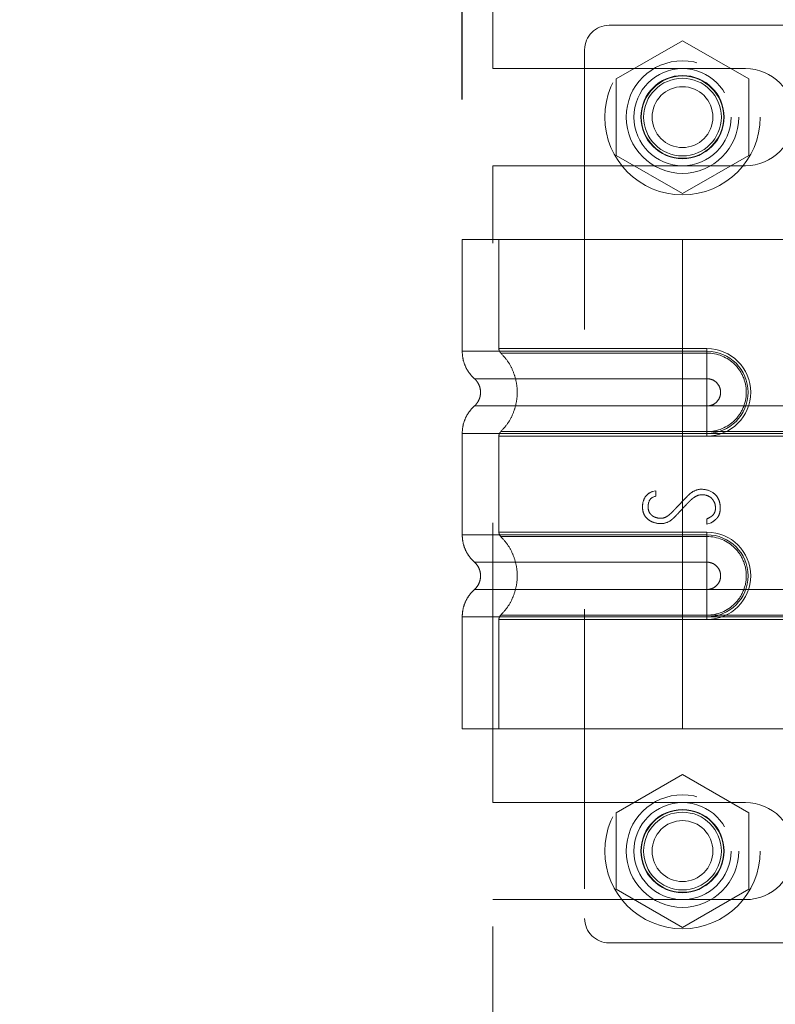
# Model space of a CAD drawing. Header units: inches. Extents: x 0.2 to 10.8, y 0.2 to 8.2.
# Tile 26 of 68: x 1.687 to 1.957, y 4.333 to 4.685. Entities that reach past the tile are written whole.
import ezdxf

# ---------------------------------------------------------------- set-up
doc = ezdxf.new("R2010")
doc.units = ezdxf.units.IN
doc.header["$MEASUREMENT"] = 0
doc.linetypes.add('HIDDEN', pattern=[0.075, 0.05, -0.025])
doc.layers.add('DIMENSIONS', color=140, linetype='Continuous')
doc.styles.add('SLDTEXTSTYLE0', font='TXT', dxfattribs={"width": 0.7})
doc.dimstyles.new('SLDDIMSTYLE1', dxfattribs={"dimtxt": 0.084961, "dimasz": 0.13, "dimexe": 0, "dimexo": 0.0625, "dimgap": 0.02124, "dimtad": 0, "dimtih": 1, "dimtoh": 1, "dimlfac": 9, "dimrnd": 1e-09, "dimzin": 12, "dimdsep": 46, "dimtxsty": 'SLDTEXTSTYLE0', "dimsah": 1, "dimcen": 0.09, "dimadec": 0, "dimazin": 3, "dimtfac": 1, "dimtmove": 0, "dimatfit": 0, "dimfxl": 0, "dimfrac": 2, "dimtolj": 1, "dimtzin": 12, "dimarcsym": 0})

# ---------------------------------------------------------------- blocks, each defined once
blk = doc.blocks.new('_D_7')
at = {"layer": 'DIMENSIONS'}
for p, q in [((0.39314, 4.36989), (0.36461, 4.36989)), ((0.36461, 4.36989), (0.36461, 4.23486)), ((0.64561, 4.36989), (0.67414, 4.36989)), ((0.67414, 4.36989), (0.67414, 4.23486)), ((0.7988, 4.36989), (0.92138, 4.36989)), ((0.92138, 4.36989), (0.92138, 4.15114)), ((0.36461, 4.23486), (0.39314, 4.23486)), ((0.67414, 4.23486), (0.64561, 4.23486)), ((1.87926, 4.15114), (0.79638, 4.15114)), ((1.87926, 4.01336), (0.79638, 4.01336)), ((0.92138, 4.01336), (0.92138, 3.76336))]:
    blk.add_line(p, q, dxfattribs=at)
for points in [[(0.92138, 4.15114), (0.94138, 4.28114), (0.90138, 4.28114)], [(0.92138, 4.01336), (0.90138, 3.88336), (0.94138, 3.88336)]]:
    blk.add_solid(points, dxfattribs=at)
at = {"layer": 'DIMENSIONS', "char_height": 0.083333, "attachment_point": 1, "style": 'SLDTEXTSTYLE0'}
for s, insert in [('1.24', (0.39314, 4.49633)), ('31.5', (0.39314, 4.34228))]:
    blk.add_mtext(s, dxfattribs=dict(at, insert=insert))
blk = doc.blocks.new('_D_8')
at = {"layer": 'DIMENSIONS'}
for p, q in [((1.84547, 4.65653), (1.84547, 5.86927)), ((2.05888, 5.20003), (2.05888, 5.86927)), ((1.26843, 5.74427), (1.2399, 5.74427)), ((1.2399, 5.74427), (1.2399, 5.60924)), ((1.5209, 5.74427), (1.54943, 5.74427)), ((1.54943, 5.74427), (1.54943, 5.60924)), ((1.84547, 5.74427), (1.63603, 5.74427)), ((2.05888, 5.74427), (2.30888, 5.74427)), ((1.2399, 5.60924), (1.26843, 5.60924)), ((1.54943, 5.60924), (1.5209, 5.60924))]:
    blk.add_line(p, q, dxfattribs=at)
for points in [[(1.84547, 5.74427), (1.71547, 5.76427), (1.71547, 5.72427)], [(2.05888, 5.74427), (2.18888, 5.72427), (2.18888, 5.76427)]]:
    blk.add_solid(points, dxfattribs=at)
at = {"layer": 'DIMENSIONS', "char_height": 0.083333, "attachment_point": 1, "style": 'SLDTEXTSTYLE0'}
for s, insert in [('1.92', (1.26843, 5.87071)), ('48.8', (1.26843, 5.71666))]:
    blk.add_mtext(s, dxfattribs=dict(at, insert=insert))

msp = doc.modelspace()

# ---------------------------------------------------------------- linework, layer by layer
at = {"color": 7, "linetype": 'HIDDEN', "lineweight": 18}
for p, q in [((1.856431, 4.667612), (1.856431, 4.777265)), ((1.989826, 4.683082), (1.897962, 4.683082)), ((1.924209, 4.677579), (1.900543, 4.663915)), ((1.947876, 4.663915), (1.924209, 4.677579)), ((1.889214, 4.674333), (1.889214, 4.363747)), ((1.856431, 4.667612), (1.946709, 4.667612)), ((1.900543, 4.663915), (1.900543, 4.636587)), ((1.947876, 4.636587), (1.947876, 4.663915)), ((1.900543, 4.636587), (1.924209, 4.622923)), ((1.924209, 4.622923), (1.947876, 4.636587)), ((1.856431, 4.405168), (1.856431, 4.63289)), ((1.856431, 4.63289), (1.946709, 4.63289)), ((1.924209, 4.606529), (1.845469, 4.606529)), ((1.845469, 4.606529), (1.845469, 4.56652)), ((1.858592, 4.606529), (1.858592, 4.567468)), ((1.924209, 4.606529), (1.924209, 4.56652)), ((1.96508, 4.606529), (1.924209, 4.606529)), ((1.924209, 4.606529), (1.924209, 4.56652)), ((1.924209, 4.606529), (1.924209, 4.567468)), ((1.924209, 4.606529), (1.924209, 4.567468)), ((1.924209, 4.567468), (1.932958, 4.567468)), ((2.086064, 4.567468), (1.924209, 4.567468)), ((1.924209, 4.56652), (1.932958, 4.56652)), ((2.086064, 4.56652), (1.924209, 4.56652)), ((1.932958, 4.567468), (1.932958, 4.565907)), ((1.932958, 4.56652), (1.932958, 4.556732)), ((1.924209, 4.565907), (1.932958, 4.565907)), ((2.086064, 4.565907), (1.924209, 4.565907)), ((1.924209, 4.556732), (1.932958, 4.556732)), ((2.086064, 4.556732), (1.924209, 4.556732)), ((1.932958, 4.546966), (1.924209, 4.546966)), ((1.924209, 4.546966), (2.086064, 4.546966)), ((1.932958, 4.537177), (1.932958, 4.546966)), ((1.845469, 4.537177), (1.845469, 4.500903)), ((1.858592, 4.536229), (1.858592, 4.501851)), ((1.932958, 4.53779), (1.924209, 4.53779)), ((1.924209, 4.53779), (2.086064, 4.53779)), ((1.924209, 4.537177), (1.924209, 4.500903)), ((1.924209, 4.537177), (1.924209, 4.500903)), ((1.932958, 4.537177), (1.924209, 4.537177)), ((1.924209, 4.537177), (2.086064, 4.537177)), ((1.924209, 4.536229), (1.924209, 4.501851)), ((1.924209, 4.536229), (1.924209, 4.501851)), ((1.932958, 4.536229), (1.924209, 4.536229)), ((1.924209, 4.536229), (2.086064, 4.536229)), ((1.932958, 4.536229), (1.932958, 4.53779)), ((1.913384, 4.516331), (1.914622, 4.516651)), ((1.914622, 4.516651), (1.914622, 4.514666)), ((1.932941, 4.504673), (1.932941, 4.506552)), ((1.934479, 4.505186), (1.932941, 4.504673)), ((1.924209, 4.501851), (1.932958, 4.501851)), ((2.086064, 4.501851), (1.924209, 4.501851)), ((1.924209, 4.500903), (1.932958, 4.500903)), ((2.086064, 4.500903), (1.924209, 4.500903)), ((1.924209, 4.50029), (1.932958, 4.50029)), ((2.086064, 4.50029), (1.924209, 4.50029)), ((1.932958, 4.501851), (1.932958, 4.50029)), ((1.932958, 4.500903), (1.932958, 4.491115)), ((1.924209, 4.491115), (1.932958, 4.491115)), ((2.086064, 4.491115), (1.924209, 4.491115)), ((1.932958, 4.481349), (1.924209, 4.481349)), ((1.924209, 4.481349), (2.086064, 4.481349)), ((1.932958, 4.47156), (1.932958, 4.481349)), ((1.845469, 4.47156), (1.845469, 4.431551)), ((1.932958, 4.472173), (1.924209, 4.472173)), ((1.924209, 4.472173), (2.086064, 4.472173)), ((1.924209, 4.47156), (1.924209, 4.431551)), ((1.932958, 4.47156), (1.924209, 4.47156)), ((1.924209, 4.47156), (1.924209, 4.431551)), ((1.924209, 4.47156), (2.086064, 4.47156)), ((1.932958, 4.470612), (1.932958, 4.472173)), ((1.858592, 4.470612), (1.858592, 4.431551)), ((1.924209, 4.470612), (1.924209, 4.431551)), ((1.924209, 4.470612), (1.924209, 4.431551)), ((1.932958, 4.470612), (1.924209, 4.470612)), ((1.924209, 4.470612), (2.086064, 4.470612)), ((1.924209, 4.431551), (1.845469, 4.431551)), ((1.96508, 4.431551), (1.924209, 4.431551)), ((1.924209, 4.415134), (1.900543, 4.401471)), ((1.947876, 4.401471), (1.924209, 4.415134)), ((1.856431, 4.405168), (1.946709, 4.405168)), ((1.900543, 4.401471), (1.900543, 4.374143)), ((1.947876, 4.374143), (1.947876, 4.401471)), ((1.900543, 4.374143), (1.924209, 4.360479)), ((1.924209, 4.360479), (1.947876, 4.374143)), ((1.856431, 4.260793), (1.856431, 4.370445)), ((1.856431, 4.370445), (1.946709, 4.370445)), ((1.897962, 4.354998), (1.989826, 4.354998))]:
    msp.add_line(p, q, dxfattribs=at)
for centre, radius in [((1.924209, 4.650251), 0.027778), ((1.924209, 4.650274), 0.020122), ((1.924209, 4.650251), 0.017361), ((1.924209, 4.650274), 0.014873), ((1.924209, 4.650251), 0.014722), ((1.924209, 4.650251), 0.013889), ((1.924209, 4.650251), 0.010883), ((1.924209, 4.387807), 0.027778), ((1.924209, 4.387807), 0.020122), ((1.924209, 4.387807), 0.017361), ((1.924209, 4.387807), 0.014873), ((1.924209, 4.387807), 0.014722), ((1.924209, 4.387807), 0.013889), ((1.924209, 4.387807), 0.010883)]:
    msp.add_circle(centre, radius, dxfattribs=at)
for centre, radius, start, end in [((1.897962, 4.674333), 0.008749, 90, 180), ((1.946709, 4.650251), 0.017361, 270, 90), ((1.932958, 4.551849), 0.015619, 270, 90), ((1.932958, 4.551849), 0.014672, 270, 90), ((1.932958, 4.486232), 0.015619, 270, 90), ((1.932958, 4.486232), 0.014672, 270, 90), ((1.946709, 4.387807), 0.017361, 270, 90), ((1.897962, 4.363747), 0.008749, 180, 270)]:
    msp.add_arc(centre, radius, start, end, dxfattribs=at)
for points, knots in [([(1.924209, 4.56652), (1.919056, 4.56652), (1.913902, 4.56652), (1.903793, 4.56652), (1.898838, 4.56652), (1.889315, 4.56652), (1.884749, 4.56652), (1.876179, 4.56652), (1.872176, 4.56652), (1.864887, 4.56652), (1.861602, 4.56652), (1.855876, 4.56652), (1.853435, 4.56652), (1.849491, 4.56652), (1.847987, 4.56652), (1.845977, 4.56652), (1.845469, 4.56652), (1.845469, 4.56652), (1.845977, 4.56652), (1.847987, 4.56652), (1.849491, 4.56652), (1.853435, 4.56652), (1.855876, 4.56652), (1.861602, 4.56652), (1.864887, 4.56652), (1.872176, 4.56652), (1.876179, 4.56652), (1.884749, 4.56652), (1.889315, 4.56652), (1.898838, 4.56652), (1.903793, 4.56652), (1.913902, 4.56652), (1.919056, 4.56652), (1.924209, 4.56652)], [0, 0, 0, 0, 0.0625, 0.0625, 0.125, 0.125, 0.1875, 0.1875, 0.25, 0.25, 0.3125, 0.3125, 0.375, 0.375, 0.4375, 0.4375, 0.5, 0.5, 0.5625, 0.5625, 0.625, 0.625, 0.6875, 0.6875, 0.75, 0.75, 0.8125, 0.8125, 0.875, 0.875, 0.9375, 0.9375, 1, 1, 1, 1]), ([(1.845469, 4.56652), (1.845525, 4.565604), (1.845638, 4.563751), (1.846548, 4.561091), (1.847938, 4.558649), (1.849251, 4.557337), (1.8499, 4.556689)], [0, 0, 0, 0, 0.2473381, 0.5001336, 0.7528697, 1, 1, 1, 1]), ([(1.858592, 4.567478), (1.8586, 4.567333), (1.858614, 4.567039), (1.858752, 4.566617), (1.858957, 4.566223), (1.859156, 4.566007), (1.859254, 4.5659)], [0, 0, 0, 0, 0.2475241, 0.5, 0.7524759, 1, 1, 1, 1]), ([(1.924209, 4.567468), (1.914185, 4.567468), (1.897024, 4.567468), (1.875794, 4.567468), (1.862008, 4.567468), (1.856884, 4.567468), (1.862008, 4.567468), (1.875794, 4.567468), (1.897024, 4.567468), (1.914185, 4.567468), (1.924209, 4.567468)], [4.7123997, 4.7123997, 4.7123997, 4.7123997, 5.1705487, 5.4977979, 5.890497, 6.2831961, 6.6758952, 7.0685943, 7.3958435, 7.8539925, 7.8539925, 7.8539925, 7.8539925]), ([(1.924209, 4.56652), (1.924209, 4.564679), (1.924209, 4.562838), (1.924209, 4.559477), (1.924209, 4.557958), (1.924209, 4.556732)], [0, 0, 0, 0, 0.5, 0.5, 1, 1, 1, 1]), ([(1.924209, 4.56652), (1.924209, 4.564734), (1.924209, 4.560989), (1.924209, 4.557916), (1.924209, 4.55673)], [0.05211884, 0.05211884, 0.05211884, 0.05211884, 0.5000015, 0.94800699, 0.94800699, 0.94800699, 0.94800699]), ([(1.859113, 4.566038), (1.860013, 4.565068), (1.861813, 4.563128), (1.863682, 4.559595), (1.864875, 4.555807), (1.865285, 4.551849), (1.864875, 4.54789), (1.863682, 4.544102), (1.861813, 4.54057), (1.860013, 4.538629), (1.859113, 4.537659)], [0, 0, 0, 0, 0.1250858, 0.2501263, 0.3751555, 0.5, 0.6248445, 0.7498737, 0.8749142, 1, 1, 1, 1]), ([(1.924209, 4.565907), (1.915704, 4.565907), (1.907207, 4.565907), (1.891493, 4.565907), (1.884286, 4.565907), (1.872266, 4.565907), (1.867446, 4.565907), (1.860941, 4.565908), (1.859248, 4.565908), (1.85925, 4.565908), (1.860939, 4.565908), (1.867448, 4.565908), (1.872264, 4.565908), (1.884286, 4.565908), (1.891493, 4.565908), (1.907207, 4.565908), (1.915703, 4.565908), (1.924209, 4.565908)], [0, 0, 0, 0, 0.125, 0.125, 0.25, 0.25, 0.375, 0.375, 0.5, 0.5, 0.625, 0.625, 0.75, 0.75, 0.875, 0.875, 1, 1, 1, 1]), ([(1.924209, 4.53779), (1.924209, 4.541432), (1.924209, 4.551849), (1.924209, 4.562265), (1.924209, 4.565907)], [0.02713175, 0.02713175, 0.02713175, 0.02713175, 0.5, 0.97286829, 0.97286829, 0.97286829, 0.97286829]), ([(1.932958, 4.565907), (1.936653, 4.565944), (1.942117, 4.563611), (1.946284, 4.557368), (1.947383, 4.551849), (1.946284, 4.546329), (1.942117, 4.540086), (1.936653, 4.537753), (1.932958, 4.53779)], [6.2831853, 6.2831853, 6.2831853, 6.2831853, 7.0685835, 7.4612826, 7.8539816, 8.2466807, 8.6393798, 9.424778, 9.424778, 9.424778, 9.424778]), ([(1.849803, 4.556774), (1.850132, 4.556446), (1.850791, 4.55579), (1.851482, 4.554566), (1.851927, 4.553241), (1.852083, 4.551849), (1.851927, 4.550456), (1.851482, 4.549131), (1.850791, 4.547907), (1.850132, 4.547251), (1.849803, 4.546923)], [0, 0, 0, 0, 0.1248324, 0.2499391, 0.3751057, 0.5, 0.6248943, 0.7500609, 0.8751676, 1, 1, 1, 1]), ([(1.924209, 4.55673), (1.913182, 4.55673), (1.893965, 4.55673), (1.869802, 4.55673), (1.853818, 4.55673), (1.84787, 4.55673), (1.853818, 4.55673), (1.869802, 4.55673), (1.893965, 4.55673), (1.913182, 4.55673), (1.924209, 4.55673)], [4.7124141, 4.7124141, 4.7124141, 4.7124141, 5.1572161, 5.4883922, 5.8858034, 6.2832146, 6.6806259, 7.0780371, 7.4092131, 7.8540152, 7.8540152, 7.8540152, 7.8540152]), ([(1.932958, 4.556732), (1.933597, 4.556732), (1.934236, 4.556604), (1.935417, 4.556115), (1.935959, 4.555753), (1.936863, 4.554849), (1.937225, 4.554308), (1.937714, 4.553127), (1.937841, 4.552488), (1.937841, 4.551209), (1.937714, 4.55057), (1.937225, 4.549389), (1.936863, 4.548848), (1.935959, 4.547944), (1.935417, 4.547582), (1.934236, 4.547093), (1.933597, 4.546966), (1.932958, 4.546966)], [0, 0, 0, 0, 0.125, 0.125, 0.25, 0.25, 0.375, 0.375, 0.5, 0.5, 0.625, 0.625, 0.75, 0.75, 0.875, 0.875, 1, 1, 1, 1]), ([(1.8499, 4.547008), (1.849251, 4.54636), (1.847938, 4.545049), (1.846548, 4.542606), (1.845638, 4.539946), (1.845525, 4.538093), (1.845469, 4.537177)], [0, 0, 0, 0, 0.2471303, 0.4998664, 0.752662, 1, 1, 1, 1]), ([(1.924209, 4.546967), (1.913182, 4.546967), (1.893965, 4.546967), (1.869802, 4.546967), (1.853818, 4.546967), (1.84787, 4.546967), (1.853818, 4.546967), (1.869802, 4.546967), (1.893965, 4.546967), (1.913182, 4.546967), (1.924209, 4.546967)], [4.7123641, 4.7123641, 4.7123641, 4.7123641, 5.1571661, 5.4883421, 5.8857534, 6.2831646, 6.6805758, 7.0779871, 7.4091631, 7.853965, 7.853965, 7.853965, 7.853965]), ([(1.924209, 4.537177), (1.924209, 4.538963), (1.924209, 4.542708), (1.924209, 4.545781), (1.924209, 4.546967)], [0.05211882, 0.05211882, 0.05211882, 0.05211882, 0.50000135, 0.948007, 0.948007, 0.948007, 0.948007]), ([(1.924209, 4.537177), (1.924209, 4.539018), (1.924209, 4.540859), (1.924209, 4.54422), (1.924209, 4.545739), (1.924209, 4.546966)], [0, 0, 0, 0, 0.5, 0.5, 1, 1, 1, 1]), ([(1.924209, 4.537177), (1.919056, 4.537177), (1.913902, 4.537177), (1.903793, 4.537177), (1.898838, 4.537177), (1.889315, 4.537177), (1.884749, 4.537177), (1.876179, 4.537177), (1.872176, 4.537177), (1.864887, 4.537177), (1.861602, 4.537177), (1.855876, 4.537177), (1.853435, 4.537177), (1.849491, 4.537177), (1.847987, 4.537177), (1.845977, 4.537177), (1.845469, 4.537177), (1.845469, 4.537177), (1.845977, 4.537177), (1.847987, 4.537177), (1.849491, 4.537177), (1.853435, 4.537177), (1.855876, 4.537177), (1.861602, 4.537177), (1.864887, 4.537177), (1.872176, 4.537177), (1.876179, 4.537177), (1.884749, 4.537177), (1.889315, 4.537177), (1.898838, 4.537177), (1.903793, 4.537177), (1.913902, 4.537177), (1.919056, 4.537177), (1.924209, 4.537177)], [0, 0, 0, 0, 0.0625, 0.0625, 0.125, 0.125, 0.1875, 0.1875, 0.25, 0.25, 0.3125, 0.3125, 0.375, 0.375, 0.4375, 0.4375, 0.5, 0.5, 0.5625, 0.5625, 0.625, 0.625, 0.6875, 0.6875, 0.75, 0.75, 0.8125, 0.8125, 0.875, 0.875, 0.9375, 0.9375, 1, 1, 1, 1]), ([(1.859254, 4.537797), (1.859156, 4.53769), (1.858957, 4.537474), (1.858752, 4.53708), (1.858614, 4.536658), (1.8586, 4.536364), (1.858592, 4.536219)], [0, 0, 0, 0, 0.2475241, 0.5, 0.7524759, 1, 1, 1, 1]), ([(1.924209, 4.536229), (1.914185, 4.536229), (1.897024, 4.536229), (1.875794, 4.536229), (1.862008, 4.536229), (1.856884, 4.536229), (1.862008, 4.536229), (1.875794, 4.536229), (1.897024, 4.536229), (1.914185, 4.536229), (1.924209, 4.536229)], [4.71239, 4.71239, 4.71239, 4.71239, 5.1705389, 5.4977882, 5.8904873, 6.2831864, 6.6758855, 7.0685845, 7.3958338, 7.8539827, 7.8539827, 7.8539827, 7.8539827]), ([(1.924209, 4.537789), (1.915703, 4.537789), (1.907207, 4.537789), (1.891493, 4.537789), (1.884286, 4.537789), (1.872264, 4.537789), (1.867448, 4.537789), (1.860939, 4.537789), (1.85925, 4.537789), (1.859248, 4.53779), (1.860941, 4.53779), (1.867446, 4.53779), (1.872266, 4.53779), (1.884286, 4.53779), (1.891493, 4.53779), (1.907207, 4.53779), (1.915704, 4.53779), (1.924209, 4.53779)], [0, 0, 0, 0, 0.125, 0.125, 0.25, 0.25, 0.375, 0.375, 0.5, 0.5, 0.625, 0.625, 0.75, 0.75, 0.875, 0.875, 1, 1, 1, 1]), ([(1.932941, 4.506552), (1.933607, 4.506905), (1.934408, 4.507393), (1.934884, 4.507729), (1.935532, 4.508417), (1.935994, 4.509484), (1.936027, 4.51121), (1.935627, 4.512663), (1.934348, 4.514383), (1.932662, 4.515198), (1.930332, 4.515377), (1.928621, 4.514495), (1.927594, 4.513716), (1.926957, 4.513139), (1.926391, 4.512555), (1.926098, 4.512243), (1.925458, 4.51157), (1.924616, 4.510673), (1.923571, 4.509558), (1.922729, 4.508657), (1.922095, 4.507984), (1.9218, 4.507665), (1.921225, 4.50707), (1.920608, 4.506513), (1.919066, 4.505325), (1.916763, 4.504684), (1.914471, 4.505092), (1.91294, 4.505703), (1.91203, 4.506244), (1.910828, 4.507422), (1.910178, 4.508734), (1.909871, 4.510338), (1.909992, 4.512694), (1.910877, 4.514853), (1.912413, 4.515953), (1.913384, 4.516331)], [0, 0, 0, 0, 0.03125, 0.046875, 0.0625, 0.09375, 0.125, 0.15625, 0.1875, 0.25, 0.3125, 0.34375, 0.359375, 0.375, 0.3828125, 0.390625, 0.40625, 0.4375, 0.46875, 0.5, 0.515625, 0.5234375, 0.53125, 0.546875, 0.5625, 0.625, 0.6875, 0.71875, 0.75, 0.78125, 0.8125, 0.84375, 0.875, 0.9375, 1, 1, 1, 1]), ([(1.914622, 4.514666), (1.913375, 4.514458), (1.912357, 4.513591), (1.911952, 4.511727), (1.91189, 4.51017), (1.912236, 4.508893), (1.913227, 4.507836), (1.913968, 4.507354), (1.915019, 4.506943), (1.916534, 4.506711), (1.918, 4.507009), (1.919362, 4.507946), (1.920216, 4.508691), (1.921082, 4.509598), (1.921404, 4.509949), (1.922225, 4.51082), (1.923265, 4.51192), (1.924607, 4.513306), (1.925612, 4.514411), (1.926739, 4.515489), (1.928343, 4.51671), (1.929699, 4.517185), (1.930785, 4.517185)], [0, 0, 0, 0, 0.125, 0.15625, 0.1875, 0.25, 0.28125, 0.3125, 0.375, 0.4375, 0.5, 0.53125, 0.5625, 0.578125, 0.59375, 0.625, 0.6875, 0.75, 0.8125, 0.84375, 0.875, 1, 1, 1, 1]), ([(1.930785, 4.517185), (1.932458, 4.517185), (1.934563, 4.51663), (1.93664, 4.514657), (1.937525, 4.512795), (1.937814, 4.510362), (1.937494, 4.508432), (1.937002, 4.507433), (1.93658, 4.506861), (1.936369, 4.506651), (1.935718, 4.506084), (1.934944, 4.505516), (1.934479, 4.505186)], [0, 0, 0, 0, 0.25, 0.375, 0.5, 0.625, 0.75, 0.8125, 0.84375, 0.875, 0.9375, 1, 1, 1, 1]), ([(1.924209, 4.500903), (1.919056, 4.500903), (1.913902, 4.500903), (1.903793, 4.500903), (1.898838, 4.500903), (1.889315, 4.500903), (1.884749, 4.500903), (1.876179, 4.500903), (1.872176, 4.500903), (1.864887, 4.500903), (1.861602, 4.500903), (1.855876, 4.500903), (1.853435, 4.500903), (1.849491, 4.500903), (1.847987, 4.500903), (1.845977, 4.500903), (1.845469, 4.500903), (1.845469, 4.500903), (1.845977, 4.500903), (1.847987, 4.500903), (1.849491, 4.500903), (1.853435, 4.500903), (1.855876, 4.500903), (1.861602, 4.500903), (1.864887, 4.500903), (1.872176, 4.500903), (1.876179, 4.500903), (1.884749, 4.500903), (1.889315, 4.500903), (1.898838, 4.500903), (1.903793, 4.500903), (1.913902, 4.500903), (1.919056, 4.500903), (1.924209, 4.500903)], [0, 0, 0, 0, 0.0625, 0.0625, 0.125, 0.125, 0.1875, 0.1875, 0.25, 0.25, 0.3125, 0.3125, 0.375, 0.375, 0.4375, 0.4375, 0.5, 0.5, 0.5625, 0.5625, 0.625, 0.625, 0.6875, 0.6875, 0.75, 0.75, 0.8125, 0.8125, 0.875, 0.875, 0.9375, 0.9375, 1, 1, 1, 1]), ([(1.845469, 4.500903), (1.845525, 4.499987), (1.845638, 4.498134), (1.846548, 4.495474), (1.847938, 4.493032), (1.849251, 4.49172), (1.8499, 4.491072)], [0, 0, 0, 0, 0.2473381, 0.5001336, 0.7528697, 1, 1, 1, 1]), ([(1.924209, 4.501851), (1.914538, 4.501851), (1.897683, 4.501851), (1.876436, 4.501851), (1.862297, 4.501851), (1.856866, 4.501851), (1.861808, 4.501851), (1.875558, 4.501851), (1.896861, 4.501851), (1.914125, 4.501851), (1.924209, 4.501851)], [4.7123947, 4.7123947, 4.7123947, 4.7123947, 5.154448, 5.4836607, 5.878716, 6.2737713, 6.6688266, 7.0638819, 7.3930946, 7.8539925, 7.8539925, 7.8539925, 7.8539925]), ([(1.858592, 4.501861), (1.8586, 4.501716), (1.858614, 4.501422), (1.858753, 4.501), (1.858957, 4.500606), (1.859156, 4.50039), (1.859255, 4.500283)], [0, 0, 0, 0, 0.2475241, 0.5000001, 0.752476, 1, 1, 1, 1]), ([(1.859113, 4.500421), (1.860007, 4.499447), (1.861797, 4.497499), (1.863668, 4.49397), (1.86487, 4.490186), (1.865287, 4.486232), (1.86487, 4.482277), (1.863668, 4.478493), (1.861797, 4.474965), (1.860007, 4.473016), (1.859113, 4.472042)], [0, 0, 0, 0, 0.1250548, 0.2502085, 0.3752638, 0.5, 0.6247362, 0.7497915, 0.8749452, 1, 1, 1, 1]), ([(1.924209, 4.50029), (1.921502, 4.50029), (1.918625, 4.50029), (1.912547, 4.50029), (1.909346, 4.50029), (1.902694, 4.50029), (1.899242, 4.50029), (1.892244, 4.50029), (1.888697, 4.50029), (1.881767, 4.50029), (1.878386, 4.50029), (1.872145, 4.50029), (1.869288, 4.50029), (1.864492, 4.50029), (1.862558, 4.50029), (1.859934, 4.50029), (1.859247, 4.50029), (1.859247, 4.50029), (1.859934, 4.50029), (1.862558, 4.50029), (1.864492, 4.50029), (1.869288, 4.50029), (1.872145, 4.50029), (1.878386, 4.50029), (1.881767, 4.50029), (1.888697, 4.50029), (1.892244, 4.50029), (1.899242, 4.50029), (1.902694, 4.50029), (1.909346, 4.50029), (1.912547, 4.50029), (1.918625, 4.50029), (1.921502, 4.50029), (1.924209, 4.50029)], [0, 0, 0, 0, 0.0625, 0.0625, 0.125, 0.125, 0.1875, 0.1875, 0.25, 0.25, 0.3125, 0.3125, 0.375, 0.375, 0.4375, 0.4375, 0.5, 0.5, 0.5625, 0.5625, 0.625, 0.625, 0.6875, 0.6875, 0.75, 0.75, 0.8125, 0.8125, 0.875, 0.875, 0.9375, 0.9375, 1, 1, 1, 1]), ([(1.924209, 4.500903), (1.924209, 4.499062), (1.924209, 4.497222), (1.924209, 4.49386), (1.924209, 4.492341), (1.924209, 4.491115)], [0, 0, 0, 0, 0.5, 0.5, 1, 1, 1, 1]), ([(1.924209, 4.500903), (1.924209, 4.499117), (1.924209, 4.495373), (1.924209, 4.492299), (1.924209, 4.491114)], [0.05211884, 0.05211884, 0.05211884, 0.05211884, 0.5000015, 0.94800699, 0.94800699, 0.94800699, 0.94800699]), ([(1.932958, 4.50029), (1.936653, 4.500327), (1.942117, 4.497995), (1.946284, 4.491751), (1.947383, 4.486232), (1.946284, 4.480712), (1.942117, 4.474469), (1.936653, 4.472136), (1.932958, 4.472173)], [6.2831853, 6.2831853, 6.2831853, 6.2831853, 7.0685835, 7.4612826, 7.8539816, 8.2466807, 8.6393798, 9.424778, 9.424778, 9.424778, 9.424778]), ([(1.849803, 4.491157), (1.850132, 4.49083), (1.850791, 4.490173), (1.851482, 4.488949), (1.851927, 4.487624), (1.852083, 4.486232), (1.851927, 4.484839), (1.851482, 4.483514), (1.850791, 4.48229), (1.850132, 4.481634), (1.849803, 4.481306)], [0, 0, 0, 0, 0.1248324, 0.2499391, 0.3751057, 0.5, 0.6248943, 0.7500609, 0.8751676, 1, 1, 1, 1]), ([(1.924209, 4.491114), (1.913182, 4.491114), (1.893965, 4.491114), (1.869802, 4.491114), (1.853818, 4.491114), (1.84787, 4.491114), (1.853818, 4.491114), (1.869802, 4.491114), (1.893965, 4.491114), (1.913182, 4.491114), (1.924209, 4.491114)], [4.7124141, 4.7124141, 4.7124141, 4.7124141, 5.1572161, 5.4883922, 5.8858034, 6.2832146, 6.6806259, 7.0780371, 7.4092131, 7.8540152, 7.8540152, 7.8540152, 7.8540152]), ([(1.932958, 4.491115), (1.933597, 4.491115), (1.934236, 4.490988), (1.935417, 4.490498), (1.935959, 4.490136), (1.936863, 4.489233), (1.937225, 4.488691), (1.937714, 4.48751), (1.937841, 4.486871), (1.937841, 4.485593), (1.937714, 4.484954), (1.937225, 4.483773), (1.936863, 4.483231), (1.935959, 4.482327), (1.935417, 4.481965), (1.934236, 4.481476), (1.933597, 4.481349), (1.932958, 4.481349)], [0, 0, 0, 0, 0.125, 0.125, 0.25, 0.25, 0.375, 0.375, 0.5, 0.5, 0.625, 0.625, 0.75, 0.75, 0.875, 0.875, 1, 1, 1, 1]), ([(1.8499, 4.481392), (1.849251, 4.480743), (1.847938, 4.479432), (1.846548, 4.476989), (1.845638, 4.474329), (1.845525, 4.472476), (1.845469, 4.47156)], [0, 0, 0, 0, 0.2471303, 0.4998664, 0.752662, 1, 1, 1, 1]), ([(1.924209, 4.48135), (1.913182, 4.48135), (1.893965, 4.48135), (1.869802, 4.48135), (1.853818, 4.48135), (1.84787, 4.48135), (1.853818, 4.48135), (1.869802, 4.48135), (1.893965, 4.48135), (1.913182, 4.48135), (1.924209, 4.48135)], [4.7123641, 4.7123641, 4.7123641, 4.7123641, 5.1571661, 5.4883421, 5.8857534, 6.2831646, 6.6805758, 7.0779871, 7.4091631, 7.8539651, 7.8539651, 7.8539651, 7.8539651]), ([(1.924209, 4.47156), (1.924209, 4.473346), (1.924209, 4.477091), (1.924209, 4.480164), (1.924209, 4.48135)], [0.05211878, 0.05211878, 0.05211878, 0.05211878, 0.50000135, 0.94800698, 0.94800698, 0.94800698, 0.94800698]), ([(1.924209, 4.47156), (1.924209, 4.473401), (1.924209, 4.475242), (1.924209, 4.478603), (1.924209, 4.480122), (1.924209, 4.481349)], [0, 0, 0, 0, 0.5, 0.5, 1, 1, 1, 1]), ([(1.924209, 4.47156), (1.919056, 4.47156), (1.913902, 4.47156), (1.903793, 4.47156), (1.898838, 4.47156), (1.889315, 4.47156), (1.884749, 4.47156), (1.876179, 4.47156), (1.872176, 4.47156), (1.864887, 4.47156), (1.861602, 4.47156), (1.855876, 4.47156), (1.853435, 4.47156), (1.849491, 4.47156), (1.847987, 4.47156), (1.845977, 4.47156), (1.845469, 4.47156), (1.845469, 4.47156), (1.845977, 4.47156), (1.847987, 4.47156), (1.849491, 4.47156), (1.853435, 4.47156), (1.855876, 4.47156), (1.861602, 4.47156), (1.864887, 4.47156), (1.872176, 4.47156), (1.876179, 4.47156), (1.884749, 4.47156), (1.889315, 4.47156), (1.898838, 4.47156), (1.903793, 4.47156), (1.913902, 4.47156), (1.919056, 4.47156), (1.924209, 4.47156)], [0, 0, 0, 0, 0.0625, 0.0625, 0.125, 0.125, 0.1875, 0.1875, 0.25, 0.25, 0.3125, 0.3125, 0.375, 0.375, 0.4375, 0.4375, 0.5, 0.5, 0.5625, 0.5625, 0.625, 0.625, 0.6875, 0.6875, 0.75, 0.75, 0.8125, 0.8125, 0.875, 0.875, 0.9375, 0.9375, 1, 1, 1, 1]), ([(1.859255, 4.47218), (1.859156, 4.472073), (1.858957, 4.471858), (1.858753, 4.471463), (1.858614, 4.471041), (1.8586, 4.470748), (1.858592, 4.470602)], [0, 0, 0, 0, 0.2475241, 0.5, 0.7524759, 1, 1, 1, 1]), ([(1.924209, 4.472173), (1.921502, 4.472173), (1.918625, 4.472173), (1.912547, 4.472173), (1.909346, 4.472173), (1.902694, 4.472173), (1.899242, 4.472173), (1.892244, 4.472173), (1.888697, 4.472173), (1.881767, 4.472173), (1.878386, 4.472173), (1.872145, 4.472173), (1.869288, 4.472173), (1.864492, 4.472173), (1.862558, 4.472173), (1.859934, 4.472173), (1.859247, 4.472173), (1.859247, 4.472173), (1.859934, 4.472173), (1.862558, 4.472173), (1.864492, 4.472173), (1.869288, 4.472173), (1.872145, 4.472173), (1.878386, 4.472173), (1.881767, 4.472173), (1.888697, 4.472173), (1.892244, 4.472173), (1.899242, 4.472173), (1.902694, 4.472173), (1.909346, 4.472173), (1.912547, 4.472173), (1.918625, 4.472173), (1.921502, 4.472173), (1.924209, 4.472173)], [0, 0, 0, 0, 0.0625, 0.0625, 0.125, 0.125, 0.1875, 0.1875, 0.25, 0.25, 0.3125, 0.3125, 0.375, 0.375, 0.4375, 0.4375, 0.5, 0.5, 0.5625, 0.5625, 0.625, 0.625, 0.6875, 0.6875, 0.75, 0.75, 0.8125, 0.8125, 0.875, 0.875, 0.9375, 0.9375, 1, 1, 1, 1]), ([(1.924209, 4.470612), (1.914125, 4.470612), (1.896861, 4.470612), (1.875558, 4.470612), (1.861808, 4.470612), (1.856866, 4.470612), (1.862297, 4.470612), (1.876436, 4.470612), (1.897683, 4.470612), (1.914538, 4.470612), (1.924209, 4.470612)], [4.71239, 4.71239, 4.71239, 4.71239, 5.1732878, 5.5025006, 5.8975559, 6.2926112, 6.6876664, 7.0827217, 7.4119345, 7.8539878, 7.8539878, 7.8539878, 7.8539878])]:
    msp.add_open_spline(points, degree=3, knots=knots, dxfattribs=at)
for points in [[(1.924209, 4.567468), (1.924209, 4.566889), (1.924209, 4.566313), (1.924209, 4.565907)], [(1.924209, 4.567468), (1.924209, 4.566902), (1.924209, 4.566298), (1.924209, 4.565907)], [(1.924209, 4.53779), (1.924209, 4.541447), (1.924209, 4.551849), (1.924209, 4.562251), (1.924209, 4.565907)], [(1.932958, 4.551849), (1.932958, 4.55446), (1.932958, 4.559673), (1.932958, 4.564078), (1.932958, 4.565907)], [(1.924209, 4.551849), (1.924209, 4.55368), (1.924209, 4.555511), (1.924209, 4.556732)], [(1.924209, 4.551849), (1.924209, 4.55368), (1.924209, 4.555511), (1.924209, 4.556731)], [(1.932958, 4.551849), (1.932958, 4.55368), (1.932958, 4.555511), (1.932958, 4.556732)], [(1.924209, 4.546966), (1.924209, 4.548186), (1.924209, 4.550017), (1.924209, 4.551849)], [(1.924209, 4.546966), (1.924209, 4.548186), (1.924209, 4.550017), (1.924209, 4.551849)], [(1.932958, 4.546966), (1.932958, 4.548186), (1.932958, 4.550017), (1.932958, 4.551849)], [(1.932958, 4.53779), (1.932958, 4.539619), (1.932958, 4.544024), (1.932958, 4.549237), (1.932958, 4.551849)], [(1.924209, 4.536229), (1.924209, 4.536795), (1.924209, 4.537399), (1.924209, 4.53779)], [(1.924209, 4.536229), (1.924209, 4.536809), (1.924209, 4.537384), (1.924209, 4.53779)], [(1.924209, 4.501851), (1.924209, 4.501272), (1.924209, 4.500696), (1.924209, 4.50029)], [(1.924209, 4.501851), (1.924209, 4.501285), (1.924209, 4.500681), (1.924209, 4.50029)], [(1.924209, 4.50029), (1.924209, 4.496634), (1.924209, 4.486232), (1.924209, 4.47583), (1.924209, 4.472173)], [(1.924209, 4.50029), (1.924209, 4.496633), (1.924209, 4.486232), (1.924209, 4.475831), (1.924209, 4.472173)], [(1.932958, 4.486232), (1.932958, 4.488844), (1.932958, 4.494056), (1.932958, 4.498462), (1.932958, 4.50029)], [(1.924209, 4.491115), (1.924209, 4.489894), (1.924209, 4.488063), (1.924209, 4.486232)], [(1.924209, 4.491114), (1.924209, 4.489895), (1.924209, 4.488063), (1.924209, 4.486232)], [(1.932958, 4.486232), (1.932958, 4.488063), (1.932958, 4.489894), (1.932958, 4.491115)], [(1.924209, 4.486232), (1.924209, 4.4844), (1.924209, 4.482569), (1.924209, 4.48135)], [(1.924209, 4.486232), (1.924209, 4.4844), (1.924209, 4.482569), (1.924209, 4.481349)], [(1.932958, 4.481349), (1.932958, 4.482569), (1.932958, 4.4844), (1.932958, 4.486232)], [(1.932958, 4.472173), (1.932958, 4.474002), (1.932958, 4.478407), (1.932958, 4.48362), (1.932958, 4.486232)], [(1.924209, 4.470612), (1.924209, 4.471179), (1.924209, 4.471783), (1.924209, 4.472174)], [(1.924209, 4.470612), (1.924209, 4.471192), (1.924209, 4.471767), (1.924209, 4.472173)]]:
    msp.add_open_spline(points, degree=3, dxfattribs=at)

# ---------------------------------------------------------------- dimensions: what is measured, and where the dimension line sits
at = {"layer": 'DIMENSIONS'}
for base, p1, p2, angle, picture, middle in [((2.058876, 5.74427), (1.845469, 4.606529), (2.058876, 5.150029), 0, '_D_8', (1.394668, 5.74427)), ((0.921385, 4.15114), (1.929265, 4.013362), (1.929265, 4.15114), 90, '_D_7', (0.921385, 4.369892))]:
    dim = msp.add_linear_dim(base=base, p1=p1, p2=p2, angle=angle, dimstyle='SLDDIMSTYLE1', dxfattribs=at)
    dim.commit()
    dim.dimension.update_dxf_attribs({"geometry": picture, "text_midpoint": middle, "dimtype": 160})

doc.saveas('drawing.dxf')
